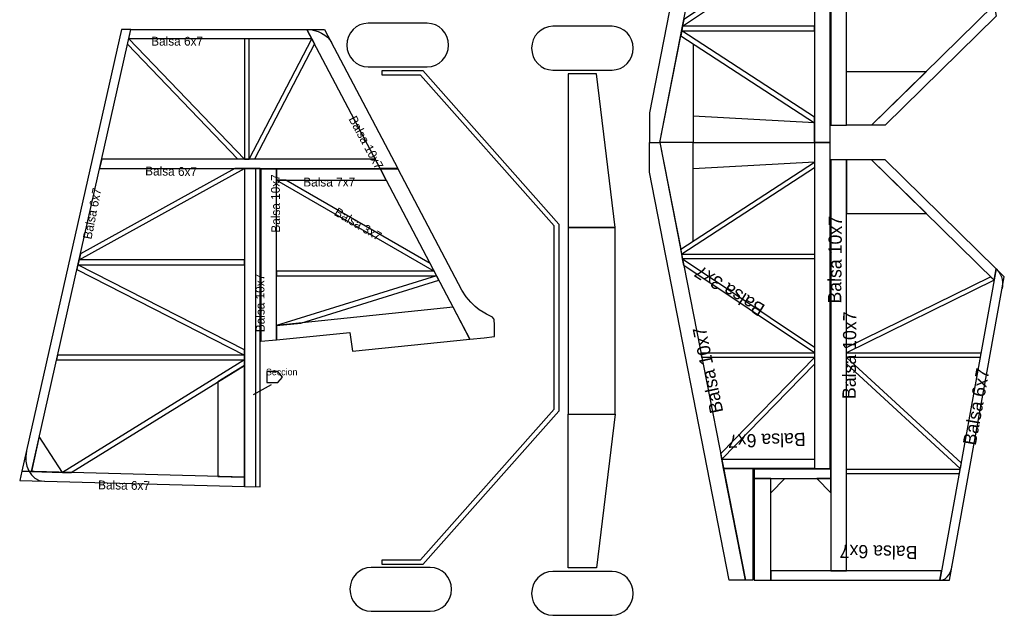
# Model space of a CAD drawing. Header units: millimetres. Extents: x 69 to 698, y -204 to 471.
# Tile 1 of 4: x 69 to 698, y -204 to 177. Entities that reach past the tile are written whole.
import ezdxf

# ---------------------------------------------------------------- set-up
doc = ezdxf.new("R2010")
doc.units = ezdxf.units.MM
for name, color, linetype in [('Capa 1', 7, 'Continuous'), ('deriva', 7, 'Continuous'), ('estabilizador', 7, 'Continuous'), ('letras', 7, 'Continuous')]:
    doc.layers.add(name, color=color, linetype=linetype)
doc.styles.get("Standard").update_dxf_attribs({"font": 'txt.shx', "bigfont": 'extfont2.shx'})

msp = doc.modelspace()

# ---------------------------------------------------------------- linework, layer by layer
at = {"layer": 'Capa 1'}
msp.add_lwpolyline([(449.3, -75.02), (449.3, 44.56), (419.3, 44.56), (419.3, -75.02), (449.3, -75.02)], close=True, dxfattribs=at)
for points, knots in [([(342.77, 161.14), (342.77, 161.14), (342.77, 161.14), (342.77, 161.14), (342.77, 161.14), (342.77, 153.44), (336.64, 147.14), (329.15, 147.14), (329.15, 147.14), (329.15, 147.14), (291.38, 147.14), (291.38, 147.14), (291.38, 147.14), (283.89, 147.14), (277.77, 153.44), (277.77, 161.14), (277.77, 161.14), (277.77, 161.14), (277.77, 161.14), (277.77, 161.14), (277.77, 161.14), (277.77, 168.84), (283.89, 175.14), (291.38, 175.14), (291.38, 175.14), (291.38, 175.14), (329.15, 175.14), (329.15, 175.14), (329.15, 175.14), (336.64, 175.14), (342.77, 168.84), (342.77, 161.14)], [0, 0, 0, 0, 0.125, 0.125, 0.125, 0.125, 0.25, 0.25, 0.25, 0.25, 0.375, 0.375, 0.375, 0.375, 0.5, 0.5, 0.5, 0.5, 0.625, 0.625, 0.625, 0.625, 0.75, 0.75, 0.75, 0.75, 0.875, 0.875, 0.875, 0.875, 1, 1, 1, 1]), ([(395.9, 159.16), (395.9, 159.16), (395.9, 159.16), (395.9, 159.16), (395.9, 159.16), (395.9, 166.86), (402.02, 173.16), (409.51, 173.16), (409.51, 173.16), (409.51, 173.16), (447.28, 173.16), (447.28, 173.16), (447.28, 173.16), (454.77, 173.16), (460.9, 166.86), (460.9, 159.16), (460.9, 159.16), (460.9, 159.16), (460.9, 159.16), (460.9, 159.16), (460.9, 159.16), (460.9, 151.46), (454.77, 145.16), (447.28, 145.16), (447.28, 145.16), (447.28, 145.16), (409.51, 145.16), (409.51, 145.16), (409.51, 145.16), (402.02, 145.16), (395.9, 151.46), (395.9, 159.16)], [0, 0, 0, 0, 0.125, 0.125, 0.125, 0.125, 0.25, 0.25, 0.25, 0.25, 0.375, 0.375, 0.375, 0.375, 0.5, 0.5, 0.5, 0.5, 0.625, 0.625, 0.625, 0.625, 0.75, 0.75, 0.75, 0.75, 0.875, 0.875, 0.875, 0.875, 1, 1, 1, 1]), ([(419.3, 44.56), (419.3, 44.56), (419.3, 142.79), (419.3, 142.79), (419.3, 142.79), (419.3, 142.79), (437.29, 142.79), (437.29, 142.79), (437.29, 142.79), (437.29, 142.79), (449.29, 44.56), (449.29, 44.56), (449.29, 44.56), (449.29, 44.56), (419.3, 44.56), (419.3, 44.56)], [0, 0, 0, 0, 0.25, 0.25, 0.25, 0.25, 0.5, 0.5, 0.5, 0.5, 0.75, 0.75, 0.75, 0.75, 1, 1, 1, 1]), ([(419.3, -75.02), (419.3, -75.02), (419.3, -173.25), (419.3, -173.25), (419.3, -173.25), (419.3, -173.25), (437.29, -173.25), (437.29, -173.25), (437.29, -173.25), (437.29, -173.25), (449.29, -75.02), (449.29, -75.02), (449.29, -75.02), (449.29, -75.02), (419.3, -75.02), (419.3, -75.02)], [0, 0, 0, 0, 0.25, 0.25, 0.25, 0.25, 0.5, 0.5, 0.5, 0.5, 0.75, 0.75, 0.75, 0.75, 1, 1, 1, 1]), ([(344.72, -186.97), (344.72, -186.97), (344.72, -186.97), (344.72, -186.97), (344.72, -186.97), (344.72, -194.67), (338.6, -200.97), (331.11, -200.97), (331.11, -200.97), (331.11, -200.97), (293.34, -200.97), (293.34, -200.97), (293.34, -200.97), (285.85, -200.97), (279.72, -194.67), (279.72, -186.97), (279.72, -186.97), (279.72, -186.97), (279.72, -186.97), (279.72, -186.97), (279.72, -186.97), (279.72, -179.27), (285.85, -172.97), (293.34, -172.97), (293.34, -172.97), (293.34, -172.97), (331.11, -172.97), (331.11, -172.97), (331.11, -172.97), (338.6, -172.97), (344.72, -179.27), (344.72, -186.97)], [0, 0, 0, 0, 0.125, 0.125, 0.125, 0.125, 0.25, 0.25, 0.25, 0.25, 0.375, 0.375, 0.375, 0.375, 0.5, 0.5, 0.5, 0.5, 0.625, 0.625, 0.625, 0.625, 0.75, 0.75, 0.75, 0.75, 0.875, 0.875, 0.875, 0.875, 1, 1, 1, 1]), ([(395.9, -189.61), (395.9, -189.61), (395.9, -189.61), (395.9, -189.61), (395.9, -189.61), (395.9, -181.91), (402.02, -175.61), (409.51, -175.61), (409.51, -175.61), (409.51, -175.61), (447.28, -175.61), (447.28, -175.61), (447.28, -175.61), (454.77, -175.61), (460.9, -181.91), (460.9, -189.61), (460.9, -189.61), (460.9, -189.61), (460.9, -189.61), (460.9, -189.61), (460.9, -189.61), (460.9, -197.31), (454.77, -203.61), (447.28, -203.61), (447.28, -203.61), (447.28, -203.61), (409.51, -203.61), (409.51, -203.61), (409.51, -203.61), (402.02, -203.61), (395.9, -197.31), (395.9, -189.61)], [0, 0, 0, 0, 0.125, 0.125, 0.125, 0.125, 0.25, 0.25, 0.25, 0.25, 0.375, 0.375, 0.375, 0.375, 0.5, 0.5, 0.5, 0.5, 0.625, 0.625, 0.625, 0.625, 0.75, 0.75, 0.75, 0.75, 0.875, 0.875, 0.875, 0.875, 1, 1, 1, 1])]:
    msp.add_open_spline(points, degree=3, knots=knots, dxfattribs=at)
at = {"layer": 'Capa 1', "color": 254}
msp.add_open_spline([(410.31, -13.13), (410.31, -13.13), (410.31, -71.78), (410.31, -71.78), (410.31, -71.78), (410.31, -71.78), (324.9, -168.14), (324.9, -168.14), (324.9, -168.14), (324.9, -168.14), (300.31, -168.14), (300.31, -168.14), (300.31, -168.14), (300.31, -168.14), (300.31, -171.15), (300.31, -171.15), (300.31, -171.15), (300.31, -171.15), (326.25, -171.15), (326.25, -171.15), (326.25, -171.15), (326.25, -171.15), (413.31, -72.92), (413.31, -72.92), (413.31, -72.92), (413.31, -72.92), (413.31, -13.13), (413.31, -13.13), (413.31, -13.13), (413.31, -13.13), (413.31, 46.67), (413.31, 46.67), (413.31, 46.67), (413.31, 46.67), (326.25, 144.89), (326.25, 144.89), (326.25, 144.89), (326.25, 144.89), (300.31, 144.89), (300.31, 144.89), (300.31, 144.89), (300.31, 144.89), (300.31, 141.89), (300.31, 141.89), (300.31, 141.89), (300.31, 141.89), (324.9, 141.89), (324.9, 141.89), (324.9, 141.89), (324.9, 141.89), (410.31, 45.53), (410.31, 45.53), (410.31, 45.53), (410.31, 45.53), (410.31, -13.13), (410.31, -13.13)], degree=3, knots=[0, 0, 0, 0, 0.071429, 0.071429, 0.071429, 0.071429, 0.142857, 0.142857, 0.142857, 0.142857, 0.214286, 0.214286, 0.214286, 0.214286, 0.285714, 0.285714, 0.285714, 0.285714, 0.357143, 0.357143, 0.357143, 0.357143, 0.428571, 0.428571, 0.428571, 0.428571, 0.5, 0.5, 0.5, 0.5, 0.571429, 0.571429, 0.571429, 0.571429, 0.642857, 0.642857, 0.642857, 0.642857, 0.714286, 0.714286, 0.714286, 0.714286, 0.785714, 0.785714, 0.785714, 0.785714, 0.857143, 0.857143, 0.857143, 0.857143, 0.928571, 0.928571, 0.928571, 0.928571, 1, 1, 1, 1], dxfattribs=at)
at = {"layer": 'deriva'}
msp.add_lwpolyline([(212.26, 88.21), (215.26, 88.21), (215.26, 165.22), (212.26, 165.22), (212.26, 88.21)], close=True, dxfattribs=at)
for points, knots in [([(139.73, 171.22), (139.73, 171.22), (76.04, -111.66), (76.04, -111.66), (76.04, -111.66), (76.04, -111.66), (69.92, -111.5), (69.92, -111.5), (69.92, -111.5), (69.92, -111.5), (133.58, 171.22), (133.58, 171.22), (133.58, 171.22), (133.58, 171.22), (139.73, 171.22), (139.73, 171.22)], [0, 0, 0, 0, 0.25, 0.25, 0.25, 0.25, 0.5, 0.5, 0.5, 0.5, 0.75, 0.75, 0.75, 0.75, 1, 1, 1, 1]), ([(252.23, 171.22), (252.23, 171.22), (139.73, 171.22), (139.73, 171.22), (139.73, 171.22), (139.73, 171.22), (138.38, 165.22), (138.38, 165.22), (138.38, 165.22), (138.38, 165.22), (255.38, 165.22), (255.38, 165.22), (255.38, 165.22), (255.38, 165.22), (252.23, 171.22), (252.23, 171.22)], [0, 0, 0, 0, 0.25, 0.25, 0.25, 0.25, 0.5, 0.5, 0.5, 0.5, 0.75, 0.75, 0.75, 0.75, 1, 1, 1, 1]), ([(299.05, 82.21), (299.05, 82.21), (310.34, 82.21), (310.34, 82.21), (310.34, 82.21), (310.34, 82.21), (263.52, 171.22), (263.52, 171.22), (263.52, 171.22), (263.52, 171.22), (252.23, 171.22), (252.23, 171.22), (252.23, 171.22), (252.23, 171.22), (299.05, 82.21), (299.05, 82.21)], [0, 0, 0, 0, 0.25, 0.25, 0.25, 0.25, 0.5, 0.5, 0.5, 0.5, 0.75, 0.75, 0.75, 0.75, 1, 1, 1, 1]), ([(212.26, 88.21), (212.26, 88.21), (138.38, 165.22), (138.38, 165.22), (138.38, 165.22), (138.38, 165.22), (137.58, 161.66), (137.58, 161.66), (137.58, 161.66), (137.58, 161.66), (208.1, 88.21), (208.1, 88.21), (208.1, 88.21), (208.1, 88.21), (212.26, 88.21), (212.26, 88.21)], [0, 0, 0, 0, 0.25, 0.25, 0.25, 0.25, 0.5, 0.5, 0.5, 0.5, 0.75, 0.75, 0.75, 0.75, 1, 1, 1, 1]), ([(215.26, 88.21), (215.26, 88.21), (218.64, 88.21), (218.64, 88.21), (218.64, 88.21), (218.64, 88.21), (257.08, 161.99), (257.08, 161.99), (257.08, 161.99), (257.08, 161.99), (255.39, 165.22), (255.39, 165.22), (255.39, 165.22), (255.39, 165.22), (215.26, 88.21), (215.26, 88.21)], [0, 0, 0, 0, 0.25, 0.25, 0.25, 0.25, 0.5, 0.5, 0.5, 0.5, 0.75, 0.75, 0.75, 0.75, 1, 1, 1, 1]), ([(121.04, 88.21), (121.04, 88.21), (295.89, 88.21), (295.89, 88.21), (295.89, 88.21), (295.89, 88.21), (299.05, 82.21), (299.05, 82.21), (299.05, 82.21), (299.05, 82.21), (119.69, 82.21), (119.69, 82.21), (119.69, 82.21), (119.69, 82.21), (121.04, 88.21), (121.04, 88.21)], [0, 0, 0, 0, 0.25, 0.25, 0.25, 0.25, 0.5, 0.5, 0.5, 0.5, 0.75, 0.75, 0.75, 0.75, 1, 1, 1, 1]), ([(107.4, 27.6), (107.4, 27.6), (206.06, 82.2), (206.06, 82.2), (206.06, 82.2), (206.06, 82.2), (212.26, 82.21), (212.26, 82.21), (212.26, 82.21), (212.26, 82.21), (106.52, 23.68), (106.52, 23.68), (106.52, 23.68), (106.52, 23.68), (107.4, 27.6), (107.4, 27.6)], [0, 0, 0, 0, 0.25, 0.25, 0.25, 0.25, 0.5, 0.5, 0.5, 0.5, 0.75, 0.75, 0.75, 0.75, 1, 1, 1, 1]), ([(212.26, 82.21), (212.26, 82.21), (222.26, 82.21), (222.26, 82.21), (222.26, 82.21), (222.26, 82.21), (222.26, -121.4), (222.26, -121.4), (222.26, -121.4), (222.26, -121.4), (212.26, -121.15), (212.26, -121.15), (212.26, -121.15), (212.26, -121.15), (212.26, 82.21), (212.26, 82.21)], [0, 0, 0, 0, 0.25, 0.25, 0.25, 0.25, 0.5, 0.5, 0.5, 0.5, 0.75, 0.75, 0.75, 0.75, 1, 1, 1, 1]), ([(105.84, 20.68), (105.84, 20.68), (212.26, -33.89), (212.26, -33.89), (212.26, -33.89), (212.26, -33.89), (212.26, -37.26), (212.26, -37.26), (212.26, -37.26), (212.26, -37.26), (105.16, 17.66), (105.16, 17.66), (105.16, 17.66), (105.16, 17.66), (105.84, 20.68), (105.84, 20.68)], [0, 0, 0, 0, 0.25, 0.25, 0.25, 0.25, 0.5, 0.5, 0.5, 0.5, 0.75, 0.75, 0.75, 0.75, 1, 1, 1, 1]), ([(106.51, 23.68), (106.51, 23.68), (212.25, 23.68), (212.25, 23.68), (212.25, 23.68), (212.25, 23.68), (212.25, 20.68), (212.25, 20.68), (212.25, 20.68), (212.25, 20.68), (105.84, 20.68), (105.84, 20.68), (105.84, 20.68), (105.84, 20.68), (106.51, 23.68), (106.51, 23.68)], [0, 0, 0, 0, 0.25, 0.25, 0.25, 0.25, 0.5, 0.5, 0.5, 0.5, 0.75, 0.75, 0.75, 0.75, 1, 1, 1, 1]), ([(92.79, -37.26), (92.79, -37.26), (212.26, -37.26), (212.26, -37.26), (212.26, -37.26), (212.26, -37.26), (212.26, -40.26), (212.26, -40.26), (212.26, -40.26), (212.26, -40.26), (92.12, -40.26), (92.12, -40.26), (92.12, -40.26), (92.12, -40.26), (92.79, -37.26), (92.79, -37.26)], [0, 0, 0, 0, 0.25, 0.25, 0.25, 0.25, 0.5, 0.5, 0.5, 0.5, 0.75, 0.75, 0.75, 0.75, 1, 1, 1, 1]), ([(95.89, -112.16), (95.89, -112.16), (212.26, -40.26), (212.26, -40.26), (212.26, -40.26), (212.26, -40.26), (212.26, -43.79), (212.26, -43.79), (212.26, -43.79), (212.26, -43.79), (101.47, -112.33), (101.47, -112.33), (101.47, -112.33), (101.47, -112.33), (95.89, -112.16), (95.89, -112.16)], [0, 0, 0, 0, 0.25, 0.25, 0.25, 0.25, 0.5, 0.5, 0.5, 0.5, 0.75, 0.75, 0.75, 0.75, 1, 1, 1, 1]), ([(212.26, -115.15), (212.26, -115.15), (195.26, -114.71), (195.26, -114.71), (195.26, -114.71), (195.26, -114.71), (195.26, -54.3), (195.26, -54.3), (195.26, -54.3), (195.26, -54.3), (212.26, -43.79), (212.26, -43.79), (212.26, -43.79), (212.26, -43.79), (212.26, -115.15), (212.26, -115.15)], [0, 0, 0, 0, 0.25, 0.25, 0.25, 0.25, 0.5, 0.5, 0.5, 0.5, 0.75, 0.75, 0.75, 0.75, 1, 1, 1, 1]), ([(81.1, -89.21), (81.1, -89.21), (95.89, -112.16), (95.89, -112.16), (95.89, -112.16), (95.89, -112.16), (76.04, -111.66), (76.04, -111.66), (76.04, -111.66), (76.04, -111.66), (81.1, -89.21), (81.1, -89.21)], [0, 0, 0, 0, 0.333333, 0.333333, 0.333333, 0.333333, 0.666667, 0.666667, 0.666667, 0.666667, 1, 1, 1, 1]), ([(212.26, -121.15), (212.26, -121.15), (68.59, -117.47), (68.59, -117.47), (68.59, -117.47), (68.59, -117.47), (69.92, -111.5), (69.92, -111.5), (69.92, -111.5), (69.92, -111.5), (212.26, -115.15), (212.26, -115.15), (212.26, -115.15), (212.26, -115.15), (212.26, -121.15), (212.26, -121.15)], [0, 0, 0, 0, 0.25, 0.25, 0.25, 0.25, 0.5, 0.5, 0.5, 0.5, 0.75, 0.75, 0.75, 0.75, 1, 1, 1, 1])]:
    msp.add_open_spline(points, degree=3, knots=knots, dxfattribs=at)
for points in [[(252.23, 171.22), (258.73, 171.17), (265.42, 167.6), (267.92, 162.87)], [(219.25, 81.7), (219.25, 81.7), (219.25, -121.32), (219.25, -121.32)], [(229.27, -56.14), (229.27, -56.14), (217.94, -62.58), (217.94, -62.58)], [(72.84, -98.64), (71.12, -106.62), (74.92, -117.67), (84.24, -117.84)]]:
    msp.add_open_spline(points, degree=3, dxfattribs=at)
at = {"layer": 'deriva', "color": 254}
for points, knots in [([(222.79, 81.71), (222.79, 81.71), (232.72, 81.71), (232.72, 81.71), (232.72, 81.71), (232.74, 81.71), (232.76, 81.69), (232.76, 81.68), (232.76, 81.68), (232.76, 81.68), (232.76, -27.26), (232.76, -27.26), (232.76, -27.26), (232.76, -27.28), (232.74, -27.29), (232.72, -27.29), (232.72, -27.29), (232.72, -27.29), (222.76, -28.34), (222.76, -28.34), (222.76, -28.34), (222.76, -28.34), (222.76, -27.26), (222.76, -27.26), (222.76, -27.26), (222.76, -27.26), (222.76, 81.68), (222.76, 81.68), (222.76, 81.68), (222.76, 81.69), (222.77, 81.71), (222.79, 81.71)], [0, 0, 0, 0, 0.125, 0.125, 0.125, 0.125, 0.25, 0.25, 0.25, 0.25, 0.375, 0.375, 0.375, 0.375, 0.5, 0.5, 0.5, 0.5, 0.625, 0.625, 0.625, 0.625, 0.75, 0.75, 0.75, 0.75, 0.875, 0.875, 0.875, 0.875, 1, 1, 1, 1]), ([(232.76, 81.71), (232.76, 81.71), (299.28, 81.71), (299.28, 81.71), (299.28, 81.71), (299.28, 81.71), (302.96, 74.71), (302.96, 74.71), (302.96, 74.71), (302.96, 74.71), (232.76, 74.71), (232.76, 74.71), (232.76, 74.71), (232.76, 74.71), (232.76, 81.71), (232.76, 81.71)], [0, 0, 0, 0, 0.25, 0.25, 0.25, 0.25, 0.5, 0.5, 0.5, 0.5, 0.75, 0.75, 0.75, 0.75, 1, 1, 1, 1]), ([(299.28, 81.71), (299.28, 81.71), (310.62, 81.71), (310.62, 81.71), (310.62, 81.71), (310.62, 81.71), (351.24, 4.44), (351.24, 4.44), (351.24, 4.44), (358.97, -8.59), (366.69, -10.3), (370.87, -12.94), (370.87, -12.94), (371.65, -13.54), (371.86, -14.39), (371.97, -15.24), (371.97, -15.24), (371.97, -15.24), (372.16, -17.15), (372.16, -17.15), (372.16, -17.15), (372.16, -17.15), (372.18, -25.27), (372.18, -25.27), (372.18, -25.27), (372.18, -25.27), (365.57, -26.02), (365.57, -26.02), (365.57, -26.02), (365.57, -26.02), (356.47, -27), (356.47, -27), (356.47, -27), (356.47, -27), (302.96, 74.72), (302.96, 74.72), (302.96, 74.72), (302.96, 74.72), (299.28, 81.71), (299.28, 81.71)], [0, 0, 0, 0, 0.1, 0.1, 0.1, 0.1, 0.2, 0.2, 0.2, 0.2, 0.3, 0.3, 0.3, 0.3, 0.4, 0.4, 0.4, 0.4, 0.5, 0.5, 0.5, 0.5, 0.6, 0.6, 0.6, 0.6, 0.7, 0.7, 0.7, 0.7, 0.8, 0.8, 0.8, 0.8, 0.9, 0.9, 0.9, 0.9, 1, 1, 1, 1]), ([(238.76, 74.71), (238.76, 74.71), (330.96, 21.47), (330.96, 21.47), (330.96, 21.47), (330.96, 21.47), (333.59, 16.47), (333.59, 16.47), (333.59, 16.47), (333.59, 16.47), (232.76, 74.71), (232.76, 74.71), (232.76, 74.71), (232.76, 74.71), (238.76, 74.71), (238.76, 74.71)], [0, 0, 0, 0, 0.25, 0.25, 0.25, 0.25, 0.5, 0.5, 0.5, 0.5, 0.75, 0.75, 0.75, 0.75, 1, 1, 1, 1]), ([(232.76, 16.48), (232.76, 16.48), (333.59, 16.48), (333.59, 16.48), (333.59, 16.48), (333.59, 16.48), (335.16, 13.48), (335.16, 13.48), (335.16, 13.48), (335.16, 13.48), (232.76, 13.48), (232.76, 13.48), (232.76, 13.48), (232.76, 13.48), (232.76, 16.48), (232.76, 16.48)], [0, 0, 0, 0, 0.25, 0.25, 0.25, 0.25, 0.5, 0.5, 0.5, 0.5, 0.75, 0.75, 0.75, 0.75, 1, 1, 1, 1]), ([(232.76, -18.26), (232.76, -18.26), (335.16, 13.48), (335.16, 13.48), (335.16, 13.48), (335.16, 13.48), (336.59, 10.79), (336.59, 10.79), (336.59, 10.79), (336.59, 10.79), (248.31, -16.66), (248.31, -16.66), (248.31, -16.66), (248.31, -16.66), (232.76, -18.26), (232.76, -18.26)], [0, 0, 0, 0, 0.25, 0.25, 0.25, 0.25, 0.5, 0.5, 0.5, 0.5, 0.75, 0.75, 0.75, 0.75, 1, 1, 1, 1]), ([(232.76, -18.26), (232.76, -18.26), (345.72, -6.57), (345.72, -6.57), (345.72, -6.57), (345.72, -6.57), (356.47, -27), (356.47, -27), (356.47, -27), (356.47, -27), (281.44, -34.7), (281.44, -34.7), (281.44, -34.7), (281.44, -34.7), (279.72, -22.67), (279.72, -22.67), (279.72, -22.67), (279.72, -22.67), (232.76, -27.29), (232.76, -27.29), (232.76, -27.29), (232.76, -27.29), (232.76, -18.26), (232.76, -18.26)], [0, 0, 0, 0, 0.166667, 0.166667, 0.166667, 0.166667, 0.333333, 0.333333, 0.333333, 0.333333, 0.5, 0.5, 0.5, 0.5, 0.666667, 0.666667, 0.666667, 0.666667, 0.833333, 0.833333, 0.833333, 0.833333, 1, 1, 1, 1]), ([(233.61, -47.71), (233.61, -47.71), (236.61, -51.21), (236.61, -51.21), (236.61, -51.21), (236.61, -51.21), (233.61, -54.71), (233.61, -54.71), (233.61, -54.71), (233.61, -54.71), (226.61, -54.71), (226.61, -54.71), (226.61, -54.71), (226.61, -54.71), (226.61, -47.71), (226.61, -47.71), (226.61, -47.71), (226.61, -47.71), (233.61, -47.71), (233.61, -47.71)], [0, 0, 0, 0, 0.2, 0.2, 0.2, 0.2, 0.4, 0.4, 0.4, 0.4, 0.6, 0.6, 0.6, 0.6, 0.8, 0.8, 0.8, 0.8, 1, 1, 1, 1])]:
    msp.add_open_spline(points, degree=3, knots=knots, dxfattribs=at)
at = {"layer": 'estabilizador'}
for points in [[(597.22, 109.84), (597.22, 372.84), (587.22, 372.84), (587.22, 109.84), (597.22, 109.84)], [(586.72, 98.84), (586.72, 307.34), (576.72, 307.34), (576.72, 98.84), (586.72, 98.84)], [(586.72, -109.66), (586.72, 98.84), (576.72, 98.84), (576.72, -109.66), (586.72, -109.66)], [(597.22, -175.16), (597.22, 87.84), (587.22, 87.84), (587.22, -175.16), (597.22, -175.16)], [(587.22, -116.16), (587.22, -110.16), (538.22, -110.16), (538.22, -116.16), (587.22, -116.16)], [(548.72, -181.16), (548.72, -116.16), (538.22, -116.16), (538.22, -181.16), (548.72, -181.16)]]:
    msp.add_lwpolyline(points, close=True, dxfattribs=at)
for points, knots in [([(471.22, 98.84), (471.22, 98.84), (471.21, 117.89), (471.21, 117.89), (471.21, 117.89), (471.21, 117.89), (522.28, 378.84), (522.28, 378.84), (522.28, 378.84), (522.28, 378.84), (532.65, 378.84), (532.65, 378.84), (532.65, 378.84), (532.65, 378.84), (493.25, 177.49), (493.25, 177.49), (493.25, 177.49), (493.25, 177.49), (492.43, 173.33), (492.43, 173.33), (492.43, 173.33), (492.43, 173.33), (477.85, 98.84), (477.85, 98.84), (477.85, 98.84), (477.85, 98.84), (471.22, 98.84), (471.22, 98.84)], [0, 0, 0, 0, 0.142857, 0.142857, 0.142857, 0.142857, 0.285714, 0.285714, 0.285714, 0.285714, 0.428571, 0.428571, 0.428571, 0.428571, 0.571429, 0.571429, 0.571429, 0.571429, 0.714286, 0.714286, 0.714286, 0.714286, 0.857143, 0.857143, 0.857143, 0.857143, 1, 1, 1, 1]), ([(576.72, 233.34), (576.72, 233.34), (576.72, 229.73), (576.72, 229.73), (576.72, 229.73), (576.72, 229.73), (492.43, 173.34), (492.43, 173.34), (492.43, 173.34), (492.43, 173.34), (493.25, 177.49), (493.25, 177.49), (493.25, 177.49), (493.25, 177.49), (576.72, 233.34), (576.72, 233.34)], [0, 0, 0, 0, 0.25, 0.25, 0.25, 0.25, 0.5, 0.5, 0.5, 0.5, 0.75, 0.75, 0.75, 0.75, 1, 1, 1, 1]), ([(613.22, 109.84), (613.22, 109.84), (621.91, 109.84), (621.91, 109.84), (621.91, 109.84), (621.91, 109.84), (692.86, 179.7), (692.86, 179.7), (692.86, 179.7), (692.86, 179.7), (691.54, 186.97), (691.54, 186.97), (691.54, 186.97), (691.54, 186.97), (613.22, 109.84), (613.22, 109.84)], [0, 0, 0, 0, 0.25, 0.25, 0.25, 0.25, 0.5, 0.5, 0.5, 0.5, 0.75, 0.75, 0.75, 0.75, 1, 1, 1, 1]), ([(576.72, 111.34), (576.72, 111.34), (491.23, 167.16), (491.23, 167.16), (491.23, 167.16), (491.23, 167.16), (491.85, 170.34), (491.85, 170.34), (491.85, 170.34), (491.85, 170.34), (576.72, 114.96), (576.72, 114.96), (576.72, 114.96), (576.72, 114.96), (576.72, 111.34), (576.72, 111.34)], [0, 0, 0, 0, 0.25, 0.25, 0.25, 0.25, 0.5, 0.5, 0.5, 0.5, 0.75, 0.75, 0.75, 0.75, 1, 1, 1, 1]), ([(576.72, 173.34), (576.72, 173.34), (576.72, 170.34), (576.72, 170.34), (576.72, 170.34), (576.72, 170.34), (491.85, 170.34), (491.85, 170.34), (491.85, 170.34), (491.85, 170.34), (492.43, 173.34), (492.43, 173.34), (492.43, 173.34), (492.43, 173.34), (576.72, 173.34), (576.72, 173.34)], [0, 0, 0, 0, 0.25, 0.25, 0.25, 0.25, 0.5, 0.5, 0.5, 0.5, 0.75, 0.75, 0.75, 0.75, 1, 1, 1, 1]), ([(477.85, 98.84), (477.85, 98.84), (499.22, 98.84), (499.22, 98.84), (499.22, 98.84), (499.22, 98.84), (499.22, 161.94), (499.22, 161.94), (499.22, 161.94), (499.22, 161.94), (491.23, 167.16), (491.23, 167.16), (491.23, 167.16), (491.23, 167.16), (477.85, 98.84), (477.85, 98.84)], [0, 0, 0, 0, 0.25, 0.25, 0.25, 0.25, 0.5, 0.5, 0.5, 0.5, 0.75, 0.75, 0.75, 0.75, 1, 1, 1, 1]), ([(597.22, 109.84), (597.22, 109.84), (613.22, 109.84), (613.22, 109.84), (613.22, 109.84), (613.22, 109.84), (648.25, 144.34), (648.25, 144.34), (648.25, 144.34), (648.25, 144.34), (597.21, 144.34), (597.21, 144.34), (597.21, 144.34), (597.21, 144.34), (597.22, 109.84), (597.22, 109.84)], [0, 0, 0, 0, 0.25, 0.25, 0.25, 0.25, 0.5, 0.5, 0.5, 0.5, 0.75, 0.75, 0.75, 0.75, 1, 1, 1, 1]), ([(499.22, 98.84), (499.22, 98.84), (499.22, 115.62), (499.22, 115.62), (499.22, 115.62), (499.22, 115.62), (576.72, 111.34), (576.72, 111.34), (576.72, 111.34), (576.72, 111.34), (576.72, 98.84), (576.72, 98.84), (576.72, 98.84), (576.72, 98.84), (499.22, 98.84), (499.22, 98.84)], [0, 0, 0, 0, 0.25, 0.25, 0.25, 0.25, 0.5, 0.5, 0.5, 0.5, 0.75, 0.75, 0.75, 0.75, 1, 1, 1, 1]), ([(471.22, 98.84), (471.22, 98.84), (471.21, 79.79), (471.21, 79.79), (471.21, 79.79), (471.21, 79.79), (522.28, -181.16), (522.28, -181.16), (522.28, -181.16), (522.28, -181.16), (532.65, -181.16), (532.65, -181.16), (532.65, -181.16), (532.65, -181.16), (493.25, 20.19), (493.25, 20.19), (493.25, 20.19), (493.25, 20.19), (492.43, 24.34), (492.43, 24.34), (492.43, 24.34), (492.43, 24.34), (477.85, 98.84), (477.85, 98.84), (477.85, 98.84), (477.85, 98.84), (471.22, 98.84), (471.22, 98.84)], [0, 0, 0, 0, 0.142857, 0.142857, 0.142857, 0.142857, 0.285714, 0.285714, 0.285714, 0.285714, 0.428571, 0.428571, 0.428571, 0.428571, 0.571429, 0.571429, 0.571429, 0.571429, 0.714286, 0.714286, 0.714286, 0.714286, 0.857143, 0.857143, 0.857143, 0.857143, 1, 1, 1, 1]), ([(477.85, 98.84), (477.85, 98.84), (499.22, 98.84), (499.22, 98.84), (499.22, 98.84), (499.22, 98.84), (499.22, 35.74), (499.22, 35.74), (499.22, 35.74), (499.22, 35.74), (491.23, 30.52), (491.23, 30.52), (491.23, 30.52), (491.23, 30.52), (477.85, 98.84), (477.85, 98.84)], [0, 0, 0, 0, 0.25, 0.25, 0.25, 0.25, 0.5, 0.5, 0.5, 0.5, 0.75, 0.75, 0.75, 0.75, 1, 1, 1, 1]), ([(499.22, 98.84), (499.22, 98.84), (499.22, 82.06), (499.22, 82.06), (499.22, 82.06), (499.22, 82.06), (576.72, 86.34), (576.72, 86.34), (576.72, 86.34), (576.72, 86.34), (576.72, 98.84), (576.72, 98.84), (576.72, 98.84), (576.72, 98.84), (499.22, 98.84), (499.22, 98.84)], [0, 0, 0, 0, 0.25, 0.25, 0.25, 0.25, 0.5, 0.5, 0.5, 0.5, 0.75, 0.75, 0.75, 0.75, 1, 1, 1, 1]), ([(576.72, 86.34), (576.72, 86.34), (491.23, 30.52), (491.23, 30.52), (491.23, 30.52), (491.23, 30.52), (491.85, 27.34), (491.85, 27.34), (491.85, 27.34), (491.85, 27.34), (576.72, 82.72), (576.72, 82.72), (576.72, 82.72), (576.72, 82.72), (576.72, 86.34), (576.72, 86.34)], [0, 0, 0, 0, 0.25, 0.25, 0.25, 0.25, 0.5, 0.5, 0.5, 0.5, 0.75, 0.75, 0.75, 0.75, 1, 1, 1, 1]), ([(597.22, 87.84), (597.22, 87.84), (613.22, 87.84), (613.22, 87.84), (613.22, 87.84), (613.22, 87.84), (648.25, 53.34), (648.25, 53.34), (648.25, 53.34), (648.25, 53.34), (597.21, 53.34), (597.21, 53.34), (597.21, 53.34), (597.21, 53.34), (597.22, 87.84), (597.22, 87.84)], [0, 0, 0, 0, 0.25, 0.25, 0.25, 0.25, 0.5, 0.5, 0.5, 0.5, 0.75, 0.75, 0.75, 0.75, 1, 1, 1, 1]), ([(613.22, 87.84), (613.22, 87.84), (621.91, 87.84), (621.91, 87.84), (621.91, 87.84), (621.91, 87.84), (692.86, 17.97), (692.86, 17.97), (692.86, 17.97), (692.86, 17.97), (691.54, 10.7), (691.54, 10.7), (691.54, 10.7), (691.54, 10.7), (613.22, 87.84), (613.22, 87.84)], [0, 0, 0, 0, 0.25, 0.25, 0.25, 0.25, 0.5, 0.5, 0.5, 0.5, 0.75, 0.75, 0.75, 0.75, 1, 1, 1, 1]), ([(576.72, 24.34), (576.72, 24.34), (576.72, 27.34), (576.72, 27.34), (576.72, 27.34), (576.72, 27.34), (491.85, 27.34), (491.85, 27.34), (491.85, 27.34), (491.85, 27.34), (492.43, 24.34), (492.43, 24.34), (492.43, 24.34), (492.43, 24.34), (576.72, 24.34), (576.72, 24.34)], [0, 0, 0, 0, 0.25, 0.25, 0.25, 0.25, 0.5, 0.5, 0.5, 0.5, 0.75, 0.75, 0.75, 0.75, 1, 1, 1, 1]), ([(576.72, -35.66), (576.72, -35.66), (576.72, -32.05), (576.72, -32.05), (576.72, -32.05), (576.72, -32.05), (492.43, 24.34), (492.43, 24.34), (492.43, 24.34), (492.43, 24.34), (493.25, 20.19), (493.25, 20.19), (493.25, 20.19), (493.25, 20.19), (576.72, -35.66), (576.72, -35.66)], [0, 0, 0, 0, 0.25, 0.25, 0.25, 0.25, 0.5, 0.5, 0.5, 0.5, 0.75, 0.75, 0.75, 0.75, 1, 1, 1, 1]), ([(597.22, -35.66), (597.22, -35.66), (691.54, 10.7), (691.54, 10.7), (691.54, 10.7), (691.54, 10.7), (689.28, 12.93), (689.28, 12.93), (689.28, 12.93), (689.28, 12.93), (597.22, -32.32), (597.22, -32.32), (597.22, -32.32), (597.22, -32.32), (597.22, -35.66), (597.22, -35.66)], [0, 0, 0, 0, 0.25, 0.25, 0.25, 0.25, 0.5, 0.5, 0.5, 0.5, 0.75, 0.75, 0.75, 0.75, 1, 1, 1, 1]), ([(656.91, -181.16), (656.91, -181.16), (692.86, 17.97), (692.86, 17.97), (692.86, 17.97), (692.86, 17.97), (698.09, 12.82), (698.09, 12.82), (698.09, 12.82), (698.09, 12.82), (663.07, -181.16), (663.07, -181.16), (663.07, -181.16), (663.07, -181.16), (656.91, -181.16), (656.91, -181.16)], [0, 0, 0, 0, 0.25, 0.25, 0.25, 0.25, 0.5, 0.5, 0.5, 0.5, 0.75, 0.75, 0.75, 0.75, 1, 1, 1, 1]), ([(692.88, 18.01), (697.37, 13.54), (697.26, 8.44), (696.77, 5.54), (696.77, 5.54), (696.77, 5.54), (696.81, 5.54), (696.81, 5.54)], [0, 0, 0, 0, 0.5, 0.5, 0.5, 0.5, 1, 1, 1, 1]), ([(576.72, -38.66), (576.72, -38.66), (576.72, -35.66), (576.72, -35.66), (576.72, -35.66), (576.72, -35.66), (504.18, -35.66), (504.18, -35.66), (504.18, -35.66), (504.18, -35.66), (504.76, -38.66), (504.76, -38.66), (504.76, -38.66), (504.76, -38.66), (576.72, -38.66), (576.72, -38.66)], [0, 0, 0, 0, 0.25, 0.25, 0.25, 0.25, 0.5, 0.5, 0.5, 0.5, 0.75, 0.75, 0.75, 0.75, 1, 1, 1, 1]), ([(597.22, -35.66), (597.22, -35.66), (597.22, -38.66), (597.22, -38.66), (597.22, -38.66), (597.22, -38.66), (682.63, -38.66), (682.63, -38.66), (682.63, -38.66), (682.63, -38.66), (683.18, -35.66), (683.18, -35.66), (683.18, -35.66), (683.18, -35.66), (597.22, -35.66), (597.22, -35.66)], [0, 0, 0, 0, 0.25, 0.25, 0.25, 0.25, 0.5, 0.5, 0.5, 0.5, 0.75, 0.75, 0.75, 0.75, 1, 1, 1, 1]), ([(576.72, -38.66), (576.72, -38.66), (516.78, -100.09), (516.78, -100.09), (516.78, -100.09), (516.78, -100.09), (517.48, -103.66), (517.48, -103.66), (517.48, -103.66), (517.48, -103.66), (517.49, -103.66), (517.49, -103.66), (517.49, -103.66), (517.49, -103.66), (576.72, -42.96), (576.72, -42.96), (576.72, -42.96), (576.72, -42.96), (576.72, -38.66), (576.72, -38.66)], [0, 0, 0, 0, 0.2, 0.2, 0.2, 0.2, 0.4, 0.4, 0.4, 0.4, 0.6, 0.6, 0.6, 0.6, 0.8, 0.8, 0.8, 0.8, 1, 1, 1, 1]), ([(597.22, -38.66), (597.22, -38.66), (597.22, -42.74), (597.22, -42.74), (597.22, -42.74), (597.22, -42.74), (669.81, -109.66), (669.81, -109.66), (669.81, -109.66), (669.81, -109.66), (670.45, -106.17), (670.45, -106.17), (670.45, -106.17), (670.45, -106.17), (597.22, -38.66), (597.22, -38.66)], [0, 0, 0, 0, 0.25, 0.25, 0.25, 0.25, 0.5, 0.5, 0.5, 0.5, 0.75, 0.75, 0.75, 0.75, 1, 1, 1, 1]), ([(576.72, -109.66), (576.72, -109.66), (576.72, -103.66), (576.72, -103.66), (576.72, -103.66), (576.72, -103.66), (517.48, -103.66), (517.48, -103.66), (517.48, -103.66), (517.48, -103.66), (518.66, -109.66), (518.66, -109.66), (518.66, -109.66), (518.66, -109.66), (576.72, -109.66), (576.72, -109.66)], [0, 0, 0, 0, 0.25, 0.25, 0.25, 0.25, 0.5, 0.5, 0.5, 0.5, 0.75, 0.75, 0.75, 0.75, 1, 1, 1, 1]), ([(518.66, -109.66), (518.66, -109.66), (532.65, -181.16), (532.65, -181.16), (532.65, -181.16), (532.65, -181.16), (537.22, -181.16), (537.22, -181.16), (537.22, -181.16), (537.22, -181.16), (537.22, -109.66), (537.22, -109.66), (537.22, -109.66), (537.22, -109.66), (518.66, -109.66), (518.66, -109.66)], [0, 0, 0, 0, 0.25, 0.25, 0.25, 0.25, 0.5, 0.5, 0.5, 0.5, 0.75, 0.75, 0.75, 0.75, 1, 1, 1, 1]), ([(597.22, -110.16), (597.22, -110.16), (597.22, -113.16), (597.22, -113.16), (597.22, -113.16), (597.22, -113.16), (669.18, -113.16), (669.18, -113.16), (669.18, -113.16), (669.18, -113.16), (669.72, -110.16), (669.72, -110.16), (669.72, -110.16), (669.72, -110.16), (597.22, -110.16), (597.22, -110.16)], [0, 0, 0, 0, 0.25, 0.25, 0.25, 0.25, 0.5, 0.5, 0.5, 0.5, 0.75, 0.75, 0.75, 0.75, 1, 1, 1, 1]), ([(548.72, -116.16), (548.72, -116.16), (548.72, -125.16), (548.72, -125.16), (548.72, -125.16), (548.72, -125.16), (557.72, -116.16), (557.72, -116.16), (557.72, -116.16), (557.72, -116.16), (548.72, -116.16), (548.72, -116.16)], [0, 0, 0, 0, 0.333333, 0.333333, 0.333333, 0.333333, 0.666667, 0.666667, 0.666667, 0.666667, 1, 1, 1, 1]), ([(587.22, -116.16), (587.22, -116.16), (587.22, -125.16), (587.22, -125.16), (587.22, -125.16), (587.22, -125.16), (578.22, -116.16), (578.22, -116.16), (578.22, -116.16), (578.22, -116.16), (587.22, -116.16), (587.22, -116.16)], [0, 0, 0, 0, 0.333333, 0.333333, 0.333333, 0.333333, 0.666667, 0.666667, 0.666667, 0.666667, 1, 1, 1, 1]), ([(548.72, -181.16), (548.72, -181.16), (548.72, -175.16), (548.72, -175.16), (548.72, -175.16), (548.72, -175.16), (657.99, -175.16), (657.99, -175.16), (657.99, -175.16), (657.99, -175.16), (656.91, -181.16), (656.91, -181.16), (656.91, -181.16), (656.91, -181.16), (548.72, -181.16), (548.72, -181.16)], [0, 0, 0, 0, 0.25, 0.25, 0.25, 0.25, 0.5, 0.5, 0.5, 0.5, 0.75, 0.75, 0.75, 0.75, 1, 1, 1, 1])]:
    msp.add_open_spline(points, degree=3, knots=knots, dxfattribs=at)
msp.add_open_spline([(656.9, -181.16), (662.16, -181.16), (664.16, -175.27), (664.84, -171.34)], degree=3, dxfattribs=at)

# ---------------------------------------------------------------- texts
at = {"layer": 'letras', "attachment_point": 1}
for s, insert, char_height in [('\\fAvantGarde Bk BT;Balsa 6x7', (152.68, 166.46), 5.6444), ('\\fAvantGarde Bk BT;Balsa 7x7', (249.91, 76.34), 5.6444), ('\\fAvantGarde Bk BT;Seccion', (226.03, -45.82), 4.2333)]:
    msp.add_mtext(s, dxfattribs=dict(at, insert=insert, char_height=char_height))
for s, insert, char_height, rotation in [('\\fAvantGarde Bk BT;Balsa 10x7', (283.66, 116.59), 5.6444, 298.36384), ('\\fAvantGarde Bk BT;Balsa 6x7', (148.86, 83.48), 5.6444, 359.15681), ('\\fAvantGarde Bk BT;Balsa 10x7', (229.44, 41.16), 5.6444, 90.37617), ('\\fAvantGarde Bk BT;Balsa 6x7', (108.9, 37.7), 5.6444, 78.73573), ('\\fAvantGarde Bk BT;Balsa 3x7', (272.05, 57.52), 5.6444, 329.42039), ('\\fAvantGarde Bk BT;Balsa 10x7', (585.33, -4.15), 8.4666, 89.47507), ('\\fAvantGarde Bk BT;Balsa 3x7', (541.28, -12.77), 8.4666, 147.94308), ('\\fAvantGarde Bk BT;Balsa 10x7', (219.58, -22.53), 5.6444, 90.37617), ('\\fAvantGarde Bk BT;Balsa 10x7', (594.58, -65.21), 8.4666, 89.47507), ('\\fAvantGarde Bk BT;Balsa 10x7', (510.17, -75.14), 8.4666, 101.79035), ('\\fAvantGarde Bk BT;Balsa 6x7', (671.47, -93.83), 8.4666, 79.72271), ('\\fAvantGarde Bk BT;Balsa 6x7', (571.22, -95.28), 8.4666, 181.42578), ('\\fAvantGarde Bk BT;Balsa 6x7', (118.78, -117.34), 5.6444, 359.15681), ('\\fAvantGarde Bk BT;Balsa 6x7', (642.47, -167.72), 8.4666, 179.01331)]:
    msp.add_mtext(s, dxfattribs=dict(at, insert=insert, char_height=char_height, rotation=rotation))

doc.saveas('drawing.dxf')
